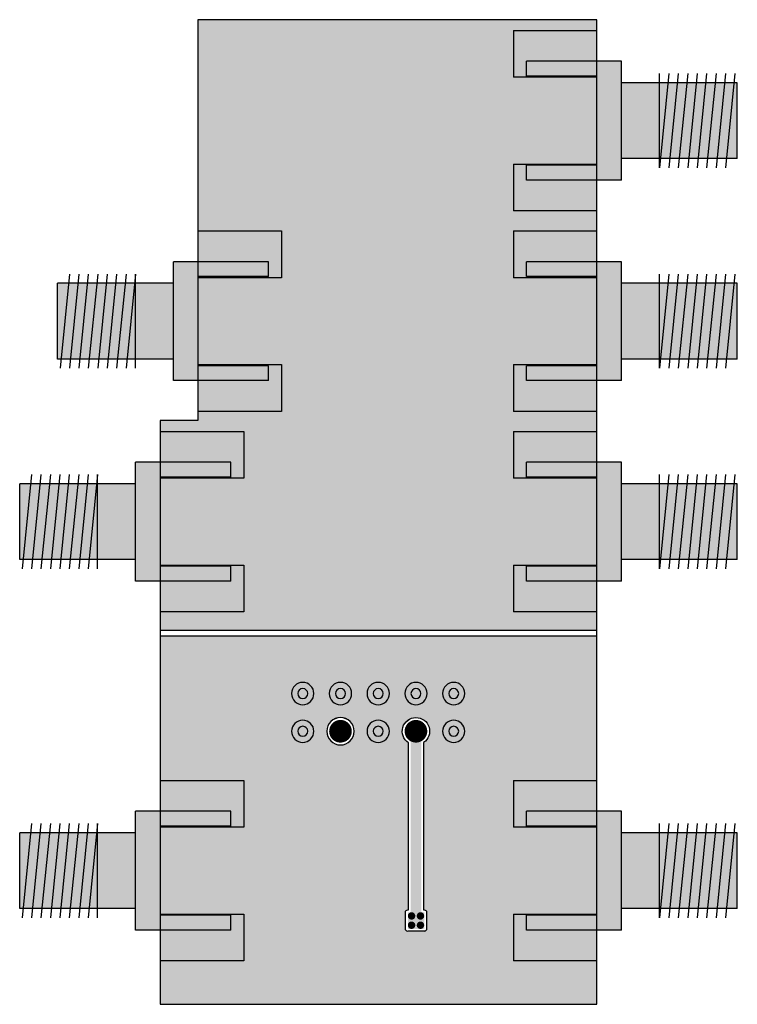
# Model space of a CAD drawing. Extents: x 24 to 230, y 47 to 114.
# Tile 9 of 9: x 181 to 230, y 47 to 114. Entities that reach past the tile are written whole.
import ezdxf

# ---------------------------------------------------------------- set-up
doc = ezdxf.new("R2010")
doc.units = 0
doc.header["$MEASUREMENT"] = 0
doc.layers.get('0').update_dxf_attribs({"linetype": 'CONTINUOUS'})
for name, color, linetype in [('1', 216, 'CONTINUOUS'), ('1_Components', 8, 'CONTINUOUS'), ('1_Copper', 9, 'CONTINUOUS')]:
    doc.layers.add(name, color=color, linetype=linetype)

# ---------------------------------------------------------------- blocks, each defined once
blk = doc.blocks.new('A$C3F0A1F1A')
at = {"layer": '1_Copper'}
h = blk.add_hatch(color=256, dxfattribs=at)
h.dxf.hatch_style = 1
h.paths.add_polyline_path([(-31.547, 73.125), (-58.397, 73.125), (-58.397, 32.025), (-28.997, 32.025), (-28.997, 46.125), (-31.547, 46.125)])
h.paths.add_polyline_path([(-58.397, 31.625), (-58.397, 6.825), (-28.997, 6.825), (-28.997, 31.625)])
h.paths.add_polyline_path([(-45.712, 24.438), (-45.712, 13.185), (-45.672, 13.185, -0.414214), (-45.512, 13.024), (-45.512, 11.903, -0.414214), (-45.672, 11.739), (-46.772, 11.739, -0.414214), (-46.933, 11.899), (-46.933, 13.02, -0.414214), (-46.772, 13.185), (-46.733, 13.185), (-46.733, 24.445, -3.307807)], flags=16)
h.paths.add_polyline_path([(-46.598, 25.21, -1), (-45.836, 25.21, -1)], flags=0)
h.paths.add_polyline_path([(-40.215, 25.209, -1), (-42.059, 25.209, -1)], flags=16)
h.paths.add_polyline_path([(-41.518, 25.21, -1), (-40.756, 25.21, -1)], flags=0)
for p, q in [((-58.397, 73.125), (-31.547, 73.125)), ((-58.397, 32.025), (-58.397, 73.125)), ((-31.547, 73.125), (-31.547, 46.125)), ((-31.547, 46.125), (-28.997, 46.125)), ((-28.997, 46.125), (-28.997, 32.025)), ((-28.997, 32.025), (-58.397, 32.025)), ((-58.397, 31.625), (-28.997, 31.625)), ((-58.397, 6.825), (-58.397, 31.625)), ((-28.997, 31.625), (-28.997, 6.825)), ((-46.733, 24.445), (-46.733, 13.185)), ((-45.712, 13.185), (-45.712, 24.438)), ((-46.933, 13.024), (-46.933, 11.899)), ((-46.733, 13.185), (-46.772, 13.185)), ((-45.672, 13.185), (-45.712, 13.185)), ((-45.512, 11.899), (-45.512, 13.024)), ((-46.772, 11.739), (-45.672, 11.739)), ((-28.997, 6.825), (-58.397, 6.825))]:
    blk.add_line(p, q, dxfattribs=at)
for points, const_width in [([(-46.598, 25.21, 1), (-45.836, 25.21, 1)], 0.762), ([(-41.518, 25.21, 1), (-40.756, 25.21, 1)], 0.762), ([(-46.647, 12.775, 1), (-46.397, 12.775, 1)], 0.25), ([(-46.047, 12.775, 1), (-45.797, 12.775, 1)], 0.25), ([(-46.647, 12.15, 1), (-46.397, 12.15, 1)], 0.25), ([(-46.047, 12.15, 1), (-45.797, 12.15, 1)], 0.25)]:
    blk.add_lwpolyline(points, format="xyb", close=True, dxfattribs=dict(at, const_width=const_width))
blk.add_circle((-41.137, 25.209), 0.922, dxfattribs=at)
for centre, radius, start, end in [((-46.217, 25.209), 0.922, 303.2683, 235.98487), ((-46.77, 13.022), 0.163, 90.67796, 179.32204), ((-45.672, 13.024), 0.161, 359.99919, 90.00081), ((-46.772, 11.899), 0.161, 179.99919, 270.00081), ((-45.674, 11.901), 0.163, 270.67796, 359.32204)]:
    blk.add_arc(centre, radius, start, end, dxfattribs=at)
for points in [[(-45.872, 11.9), (-45.872, 25.21), (-46.572, 11.9), (-46.572, 25.21)], [(-45.672, 11.9), (-45.672, 13.025), (-46.772, 11.9), (-46.772, 13.025)]]:
    blk.add_solid(points, dxfattribs=at)
blk = doc.blocks.new('A$C436C0E48')
at = {"layer": '1'}
for p, q in [((-58.397, 73.125), (-31.547, 73.125)), ((-58.397, 6.824), (-58.397, 73.125)), ((-31.547, 73.125), (-31.547, 46.125)), ((-52.772, 72.4), (-58.397, 72.4)), ((-52.772, 72.4), (-52.772, 69.25)), ((-58.397, 69.25), (-52.772, 69.25)), ((-52.772, 63.4), (-58.397, 63.4)), ((-52.772, 63.4), (-52.772, 60.25)), ((-58.397, 60.25), (-52.772, 60.25)), ((-52.772, 58.9), (-58.397, 58.9)), ((-52.772, 58.9), (-52.772, 55.75)), ((-37.172, 58.9), (-37.172, 55.75)), ((-31.547, 58.9), (-37.172, 58.9)), ((-58.397, 55.75), (-52.772, 55.75)), ((-37.172, 55.75), (-31.547, 55.75)), ((-52.772, 49.9), (-58.397, 49.9)), ((-52.772, 49.9), (-52.772, 46.75)), ((-37.172, 49.9), (-37.172, 46.75)), ((-31.547, 49.9), (-37.172, 49.9)), ((-58.397, 46.75), (-52.772, 46.75)), ((-37.172, 46.75), (-31.547, 46.75)), ((-31.547, 46.125), (-28.997, 46.125)), ((-28.997, 46.125), (-28.997, 6.825)), ((-52.772, 45.4), (-58.397, 45.4)), ((-52.772, 45.4), (-52.772, 42.25)), ((-34.622, 45.4), (-34.622, 42.25)), ((-28.997, 45.4), (-34.622, 45.4)), ((-58.397, 42.25), (-52.772, 42.25)), ((-34.622, 42.25), (-28.997, 42.25)), ((-52.772, 36.4), (-58.397, 36.4)), ((-52.772, 36.4), (-52.772, 33.25)), ((-34.622, 36.4), (-34.622, 33.25)), ((-28.997, 36.4), (-34.622, 36.4)), ((-58.397, 33.25), (-52.772, 33.25)), ((-34.622, 33.25), (-28.997, 33.25)), ((-46.732, 24.445), (-46.732, 13.185)), ((-45.711, 13.185), (-45.711, 24.439)), ((-52.772, 21.9), (-58.397, 21.9)), ((-52.772, 21.9), (-52.772, 18.75)), ((-34.622, 21.9), (-34.622, 18.75)), ((-28.997, 21.9), (-34.622, 21.9)), ((-58.397, 18.75), (-52.772, 18.75)), ((-34.622, 18.75), (-28.997, 18.75)), ((-52.772, 12.9), (-58.397, 12.9)), ((-52.772, 12.9), (-52.772, 9.75)), ((-46.932, 13.025), (-46.932, 11.9)), ((-46.732, 13.185), (-46.772, 13.185)), ((-45.672, 13.185), (-45.711, 13.185)), ((-45.511, 11.9), (-45.511, 13.025)), ((-34.622, 12.9), (-34.622, 9.75)), ((-28.997, 12.9), (-34.622, 12.9)), ((-46.772, 11.739), (-45.672, 11.739)), ((-58.397, 9.75), (-52.772, 9.75)), ((-34.622, 9.75), (-28.997, 9.75))]:
    blk.add_line(p, q, dxfattribs=at)
at = {"layer": '1', "const_width": 0.001}
for points in [[(-58.397, 31.825), (-28.997, 31.825)], [(-58.397, 6.825), (-28.997, 6.825)]]:
    blk.add_lwpolyline(points, dxfattribs=at)
at = {"layer": '1'}
for centre, radius in [((-48.757, 27.75), 0.75), ((-48.757, 27.75), 0.336), ((-46.217, 27.75), 0.75), ((-46.217, 27.75), 0.336), ((-43.677, 27.75), 0.75), ((-43.677, 27.75), 0.336), ((-41.137, 27.75), 0.75), ((-41.137, 27.75), 0.336), ((-38.597, 27.75), 0.75), ((-38.597, 27.75), 0.336), ((-48.757, 25.21), 0.75), ((-43.677, 25.21), 0.75), ((-41.137, 25.21), 0.922), ((-38.597, 25.21), 0.75), ((-48.757, 25.21), 0.336), ((-46.222, 25.21), 0.336), ((-43.677, 25.21), 0.336), ((-41.137, 25.21), 0.336), ((-38.597, 25.21), 0.336)]:
    blk.add_circle(centre, radius, dxfattribs=at)
for centre, radius, start, end in [((-46.217, 25.21), 0.922, 303.2683, 235.98487), ((-46.77, 13.023), 0.163, 90.67796, 179.32204), ((-45.672, 13.025), 0.161, 359.99919, 90.00081), ((-46.772, 11.9), 0.161, 179.99919, 270.00081), ((-45.674, 11.901), 0.163, 270.67796, 359.32204)]:
    blk.add_arc(centre, radius, start, end, dxfattribs=at)
blk = doc.blocks.new('A$C60CA61D9')
for p, q in [((-1.65, 55.5), (-1.65, 63.5)), ((-1.65, 63.5), (4.75, 63.5)), ((4.75, 62.5), (4.75, 63.5)), ((-9.288, 62.675), (-8.653, 56.325)), ((-8.653, 62.675), (-8.018, 56.325)), ((-8.018, 62.675), (-7.383, 56.325)), ((-7.383, 62.675), (-6.748, 56.325)), ((-6.748, 62.675), (-6.113, 56.325)), ((-6.113, 62.675), (-5.478, 56.325)), ((-5.478, 62.675), (-4.843, 56.325)), ((-4.843, 62.675), (-4.208, 56.325)), ((-4.208, 56.325), (-4.208, 62.675)), ((0, 62.5), (4.75, 62.5)), ((-9.45, 62.05), (-1.65, 62.05)), ((-9.45, 56.95), (-9.45, 62.05)), ((-9.45, 56.95), (-1.65, 56.95)), ((0, 56.5), (4.75, 56.5)), ((4.75, 55.5), (4.75, 56.5)), ((-1.65, 55.5), (4.75, 55.5)), ((-1.65, 42), (-1.65, 50)), ((-1.65, 50), (4.75, 50)), ((4.75, 49), (4.75, 50)), ((22.1, 50), (28.5, 50)), ((22.1, 49), (22.1, 50)), ((28.5, 42), (28.5, 50)), ((-9.288, 49.175), (-8.653, 42.825)), ((-8.653, 49.175), (-8.018, 42.825)), ((-8.018, 49.175), (-7.383, 42.825)), ((-7.383, 49.175), (-6.748, 42.825)), ((-6.748, 49.175), (-6.113, 42.825)), ((-6.113, 49.175), (-5.478, 42.825)), ((-5.478, 49.175), (-4.843, 42.825)), ((-4.843, 49.175), (-4.208, 42.825)), ((-4.208, 42.825), (-4.208, 49.175)), ((31.058, 49.175), (31.693, 42.825)), ((31.058, 42.825), (31.058, 49.175)), ((31.693, 49.175), (32.328, 42.825)), ((32.328, 49.175), (32.963, 42.825)), ((32.963, 49.175), (33.598, 42.825)), ((33.598, 49.175), (34.233, 42.825)), ((34.233, 49.175), (34.868, 42.825)), ((34.868, 49.175), (35.503, 42.825)), ((35.503, 49.175), (36.138, 42.825)), ((-9.45, 48.55), (-1.65, 48.55)), ((-9.45, 43.45), (-9.45, 48.55)), ((0, 49), (4.75, 49)), ((22.1, 49), (26.85, 49)), ((28.5, 48.55), (36.3, 48.55)), ((36.3, 43.45), (36.3, 48.55)), ((-9.45, 43.45), (-1.65, 43.45)), ((28.5, 43.45), (36.3, 43.45)), ((0, 43), (4.75, 43)), ((4.75, 42), (4.75, 43)), ((22.1, 43), (26.85, 43)), ((22.1, 42), (22.1, 43)), ((-1.65, 42), (4.75, 42)), ((22.1, 42), (28.5, 42)), ((-1.65, 28.5), (-1.65, 36.5)), ((-1.65, 36.5), (4.75, 36.5)), ((4.75, 35.5), (4.75, 36.5)), ((24.65, 36.5), (31.05, 36.5)), ((24.65, 35.5), (24.65, 36.5)), ((31.05, 28.5), (31.05, 36.5)), ((-9.288, 35.675), (-8.653, 29.325)), ((-8.653, 35.675), (-8.018, 29.325)), ((-8.018, 35.675), (-7.383, 29.325)), ((-7.383, 35.675), (-6.748, 29.325)), ((-6.748, 35.675), (-6.113, 29.325)), ((-6.113, 35.675), (-5.478, 29.325)), ((-5.478, 35.675), (-4.843, 29.325)), ((-4.843, 35.675), (-4.208, 29.325)), ((-4.208, 29.325), (-4.208, 35.675)), ((0, 35.5), (4.75, 35.5)), ((24.65, 35.5), (29.4, 35.5)), ((33.608, 35.675), (34.243, 29.325)), ((33.608, 29.325), (33.608, 35.675)), ((34.243, 35.675), (34.878, 29.325)), ((34.878, 35.675), (35.513, 29.325)), ((35.513, 35.675), (36.148, 29.325)), ((36.148, 35.675), (36.783, 29.325)), ((36.783, 35.675), (37.418, 29.325)), ((37.418, 35.675), (38.053, 29.325)), ((38.053, 35.675), (38.688, 29.325)), ((-9.45, 35.05), (-1.65, 35.05)), ((-9.45, 29.95), (-9.45, 35.05)), ((31.05, 35.05), (38.85, 35.05)), ((38.85, 29.95), (38.85, 35.05)), ((-9.45, 29.95), (-1.65, 29.95)), ((31.05, 29.95), (38.85, 29.95)), ((0, 29.5), (4.75, 29.5)), ((4.75, 28.5), (4.75, 29.5)), ((24.65, 29.5), (29.4, 29.5)), ((24.65, 28.5), (24.65, 29.5)), ((-1.65, 28.5), (4.75, 28.5)), ((24.65, 28.5), (31.05, 28.5)), ((-1.65, 5), (-1.65, 13)), ((-1.65, 13), (4.75, 13)), ((4.75, 12), (4.75, 13)), ((24.65, 13), (31.05, 13)), ((24.65, 12), (24.65, 13)), ((31.05, 5), (31.05, 13)), ((-9.288, 12.175), (-8.653, 5.825)), ((-8.653, 12.175), (-8.018, 5.825)), ((-8.018, 12.175), (-7.383, 5.825)), ((-7.383, 12.175), (-6.748, 5.825)), ((-6.748, 12.175), (-6.113, 5.825)), ((-6.113, 12.175), (-5.478, 5.825)), ((-5.478, 12.175), (-4.843, 5.825)), ((-4.843, 12.175), (-4.208, 5.825)), ((-4.208, 5.825), (-4.208, 12.175)), ((0, 12), (4.75, 12)), ((24.65, 12), (29.4, 12)), ((33.608, 12.175), (34.243, 5.825)), ((33.608, 5.825), (33.608, 12.175)), ((34.243, 12.175), (34.878, 5.825)), ((34.878, 12.175), (35.513, 5.825)), ((35.513, 12.175), (36.148, 5.825)), ((36.148, 12.175), (36.783, 5.825)), ((36.783, 12.175), (37.418, 5.825)), ((37.418, 12.175), (38.053, 5.825)), ((38.053, 12.175), (38.688, 5.825)), ((-9.45, 11.55), (-1.65, 11.55)), ((-9.45, 6.45), (-9.45, 11.55)), ((0, 11.925), (5.625, 11.925)), ((31.05, 11.55), (38.85, 11.55)), ((38.85, 6.45), (38.85, 11.55)), ((-9.45, 6.45), (-1.65, 6.45)), ((0, 6), (4.75, 6)), ((4.75, 5), (4.75, 6)), ((24.65, 6), (29.4, 6)), ((24.65, 5), (24.65, 6)), ((31.05, 6.45), (38.85, 6.45)), ((-1.65, 5), (4.75, 5)), ((24.65, 5), (31.05, 5))]:
    blk.add_line(p, q)
blk = doc.blocks.new('A$C6D590F82')
at = {"layer": '1', "xscale": -1}
blk.add_blockref('A$C60CA61D9', (87.394, 0), dxfattribs=at)

msp = doc.modelspace()

# ---------------------------------------------------------------- hatches: boundary and pattern name
at = {"layer": '1_Components'}
h = msp.add_hatch(color=256, dxfattribs=at)
h.dxf.hatch_style = 1
h.paths.add_polyline_path([(215.59, 111), (220.34, 111), (220.34, 110), (215.59, 110)])
h.paths.add_polyline_path([(220.34, 111), (221.99, 111), (221.99, 103), (220.34, 103)])
h.paths.add_polyline_path([(215.59, 104), (220.34, 104), (220.34, 103), (215.59, 103)])
h.paths.add_polyline_path([(221.99, 109.55), (224.548, 109.55), (224.548, 104.45), (221.99, 104.45)])
h.paths.add_polyline_path([(224.548, 109.55), (225.121, 109.55), (224.611, 104.45), (224.548, 104.45)])
h.paths.add_polyline_path([(225.121, 109.55), (225.756, 109.55), (225.246, 104.45), (224.611, 104.45)])
h.paths.add_polyline_path([(225.756, 109.55), (226.391, 109.55), (225.881, 104.45), (225.246, 104.45)])
h.paths.add_polyline_path([(226.391, 109.55), (227.026, 109.55), (226.516, 104.45), (225.881, 104.45)])
h.paths.add_polyline_path([(227.026, 109.55), (227.661, 109.55), (227.151, 104.45), (226.516, 104.45)])
h.paths.add_polyline_path([(227.661, 109.55), (228.296, 109.55), (227.786, 104.45), (227.151, 104.45)])
h.paths.add_polyline_path([(228.296, 109.55), (228.931, 109.55), (228.421, 104.45), (227.786, 104.45)])
h.paths.add_polyline_path([(228.931, 109.55), (229.566, 109.55), (229.056, 104.45), (228.421, 104.45)])
h.paths.add_polyline_path([(229.566, 109.55), (229.79, 109.55), (229.79, 104.45), (229.056, 104.45)])
h = msp.add_hatch(color=256, dxfattribs=at)
h.dxf.hatch_style = 1
h.paths.add_polyline_path([(193.491, 97.5), (198.24, 97.5), (198.24, 96.5), (193.491, 96.5)])
h.paths.add_polyline_path([(191.84, 97.5), (193.491, 97.5), (193.491, 96.5), (193.491, 89.5), (191.84, 89.5)])
h.paths.add_polyline_path([(193.491, 90.5), (198.24, 90.5), (198.24, 89.5), (193.491, 89.5)])
h.paths.add_polyline_path([(189.282, 96.05), (191.84, 96.05), (191.84, 90.95), (189.282, 90.95)])
h.paths.add_polyline_path([(189.22, 96.05), (189.282, 96.05), (189.282, 90.95), (188.71, 90.95)])
h.paths.add_polyline_path([(188.585, 96.05), (189.22, 96.05), (188.71, 90.95), (188.075, 90.95)])
h.paths.add_polyline_path([(187.95, 96.05), (188.585, 96.05), (188.075, 90.95), (187.44, 90.95)])
h.paths.add_polyline_path([(187.315, 96.05), (187.95, 96.05), (187.44, 90.95), (186.805, 90.95)])
h.paths.add_polyline_path([(186.68, 96.05), (187.315, 96.05), (186.805, 90.95), (186.17, 90.95)])
h.paths.add_polyline_path([(186.045, 96.05), (186.68, 96.05), (186.17, 90.95), (185.535, 90.95)])
h.paths.add_polyline_path([(185.41, 96.05), (186.045, 96.05), (185.535, 90.95), (184.9, 90.95)])
h.paths.add_polyline_path([(184.775, 96.05), (185.41, 96.05), (184.9, 90.95), (184.265, 90.95)])
h.paths.add_polyline_path([(184.04, 96.05), (184.775, 96.05), (184.265, 90.95), (184.04, 90.95)])
h = msp.add_hatch(color=256, dxfattribs=at)
h.dxf.hatch_style = 1
h.paths.add_polyline_path([(215.59, 97.5), (220.34, 97.5), (220.34, 96.5), (215.59, 96.5)])
h.paths.add_polyline_path([(220.34, 97.5), (221.99, 97.5), (221.99, 89.5), (220.34, 89.5)])
h.paths.add_polyline_path([(215.59, 90.5), (220.34, 90.5), (220.34, 89.5), (215.59, 89.5)])
h.paths.add_polyline_path([(221.99, 96.05), (224.548, 96.05), (224.548, 90.95), (221.99, 90.95)])
h.paths.add_polyline_path([(224.548, 96.05), (225.121, 96.05), (224.611, 90.95), (224.548, 90.95)])
h.paths.add_polyline_path([(225.121, 96.05), (225.756, 96.05), (225.246, 90.95), (224.611, 90.95)])
h.paths.add_polyline_path([(225.756, 96.05), (226.391, 96.05), (225.881, 90.95), (225.246, 90.95)])
h.paths.add_polyline_path([(226.391, 96.05), (227.026, 96.05), (226.516, 90.95), (225.881, 90.95)])
h.paths.add_polyline_path([(227.026, 96.05), (227.661, 96.05), (227.151, 90.95), (226.516, 90.95)])
h.paths.add_polyline_path([(227.661, 96.05), (228.296, 96.05), (227.786, 90.95), (227.151, 90.95)])
h.paths.add_polyline_path([(228.296, 96.05), (228.931, 96.05), (228.421, 90.95), (227.786, 90.95)])
h.paths.add_polyline_path([(228.931, 96.05), (229.566, 96.05), (229.056, 90.95), (228.421, 90.95)])
h.paths.add_polyline_path([(229.566, 96.05), (229.79, 96.05), (229.79, 90.95), (229.056, 90.95)])
h = msp.add_hatch(color=256, dxfattribs=at)
h.dxf.hatch_style = 1
h.paths.add_polyline_path([(190.941, 84), (195.69, 84), (195.69, 83), (190.941, 83)])
h.paths.add_polyline_path([(189.29, 84), (190.941, 84), (190.941, 83), (190.941, 76), (189.29, 76)])
h.paths.add_polyline_path([(190.941, 77), (195.69, 77), (195.69, 76), (190.941, 76)])
h.paths.add_polyline_path([(186.732, 82.55), (189.29, 82.55), (189.29, 77.45), (186.732, 77.45)])
h.paths.add_polyline_path([(186.67, 82.55), (186.732, 82.55), (186.732, 77.45), (186.16, 77.45)])
h.paths.add_polyline_path([(186.035, 82.55), (186.67, 82.55), (186.16, 77.45), (185.525, 77.45)])
h.paths.add_polyline_path([(185.4, 82.55), (186.035, 82.55), (185.525, 77.45), (184.89, 77.45)])
h.paths.add_polyline_path([(184.765, 82.55), (185.4, 82.55), (184.89, 77.45), (184.255, 77.45)])
h.paths.add_polyline_path([(184.13, 82.55), (184.765, 82.55), (184.255, 77.45), (183.62, 77.45)])
h.paths.add_polyline_path([(183.495, 82.55), (184.13, 82.55), (183.62, 77.45), (182.985, 77.45)])
h.paths.add_polyline_path([(182.86, 82.55), (183.495, 82.55), (182.985, 77.45), (182.35, 77.45)])
h.paths.add_polyline_path([(182.225, 82.55), (182.86, 82.55), (182.35, 77.45), (181.715, 77.45)])
h.paths.add_polyline_path([(181.49, 82.55), (182.225, 82.55), (181.715, 77.45), (181.49, 77.45)])
h = msp.add_hatch(color=256, dxfattribs=at)
h.dxf.hatch_style = 1
h.paths.add_polyline_path([(215.59, 84), (220.34, 84), (220.34, 83), (215.59, 83)])
h.paths.add_polyline_path([(220.34, 84), (221.99, 84), (221.99, 76), (220.34, 76)])
h.paths.add_polyline_path([(215.59, 77), (220.34, 77), (220.34, 76), (215.59, 76)])
h.paths.add_polyline_path([(221.99, 82.55), (224.548, 82.55), (224.548, 77.45), (221.99, 77.45)])
h.paths.add_polyline_path([(224.548, 82.55), (225.121, 82.55), (224.611, 77.45), (224.548, 77.45)])
h.paths.add_polyline_path([(225.121, 82.55), (225.756, 82.55), (225.246, 77.45), (224.611, 77.45)])
h.paths.add_polyline_path([(225.756, 82.55), (226.391, 82.55), (225.881, 77.45), (225.246, 77.45)])
h.paths.add_polyline_path([(226.391, 82.55), (227.026, 82.55), (226.516, 77.45), (225.881, 77.45)])
h.paths.add_polyline_path([(227.026, 82.55), (227.661, 82.55), (227.151, 77.45), (226.516, 77.45)])
h.paths.add_polyline_path([(227.661, 82.55), (228.296, 82.55), (227.786, 77.45), (227.151, 77.45)])
h.paths.add_polyline_path([(228.296, 82.55), (228.931, 82.55), (228.421, 77.45), (227.786, 77.45)])
h.paths.add_polyline_path([(228.931, 82.55), (229.566, 82.55), (229.056, 77.45), (228.421, 77.45)])
h.paths.add_polyline_path([(229.566, 82.55), (229.79, 82.55), (229.79, 77.45), (229.056, 77.45)])
h = msp.add_hatch(color=256, dxfattribs=at)
h.dxf.hatch_style = 1
h.paths.add_polyline_path([(200.877, 65.885, 1), (200.204, 65.885, 1)])
h.paths.add_polyline_path([(203.417, 65.885, 1), (202.744, 65.885, 1)])
h.paths.add_polyline_path([(205.957, 65.885, 1), (205.284, 65.885, 1)])
h.paths.add_polyline_path([(208.502, 65.885, 1), (207.829, 65.885, 1)])
h.paths.add_polyline_path([(211.037, 65.885, 1), (210.364, 65.885, 1)])
h.paths.add_polyline_path([(211.037, 68.425, 1), (210.364, 68.425, 1)])
h.paths.add_polyline_path([(207.824, 68.425, 1), (208.497, 68.425, 1)])
h.paths.add_polyline_path([(205.284, 68.425, 1), (205.957, 68.425, 1)])
h.paths.add_polyline_path([(203.417, 68.425, 1), (202.744, 68.425, 1)])
h.paths.add_polyline_path([(200.877, 68.425, 1), (200.204, 68.425, 1)])
h = msp.add_hatch(color=256, dxfattribs=at)
h.dxf.hatch_style = 1
h.paths.add_polyline_path([(190.941, 60.5), (195.69, 60.5), (195.69, 59.5), (190.941, 59.5)])
h.paths.add_polyline_path([(189.29, 60.5), (190.941, 60.5), (190.941, 59.5), (190.941, 52.5), (189.29, 52.5)])
h.paths.add_polyline_path([(190.941, 53.5), (195.69, 53.5), (195.69, 52.5), (190.941, 52.5)])
h.paths.add_polyline_path([(186.732, 59.05), (189.29, 59.05), (189.29, 53.95), (186.732, 53.95)])
h.paths.add_polyline_path([(186.67, 59.05), (186.732, 59.05), (186.732, 53.95), (186.16, 53.95)])
h.paths.add_polyline_path([(186.035, 59.05), (186.67, 59.05), (186.16, 53.95), (185.525, 53.95)])
h.paths.add_polyline_path([(185.4, 59.05), (186.035, 59.05), (185.525, 53.95), (184.89, 53.95)])
h.paths.add_polyline_path([(184.765, 59.05), (185.4, 59.05), (184.89, 53.95), (184.255, 53.95)])
h.paths.add_polyline_path([(184.13, 59.05), (184.765, 59.05), (184.255, 53.95), (183.62, 53.95)])
h.paths.add_polyline_path([(183.495, 59.05), (184.13, 59.05), (183.62, 53.95), (182.985, 53.95)])
h.paths.add_polyline_path([(182.86, 59.05), (183.495, 59.05), (182.985, 53.95), (182.35, 53.95)])
h.paths.add_polyline_path([(182.225, 59.05), (182.86, 59.05), (182.35, 53.95), (181.715, 53.95)])
h.paths.add_polyline_path([(181.49, 59.05), (182.225, 59.05), (181.715, 53.95), (181.49, 53.95)])
h = msp.add_hatch(color=256, dxfattribs=at)
h.dxf.hatch_style = 1
h.paths.add_polyline_path([(215.59, 60.5), (220.34, 60.5), (220.34, 59.5), (215.59, 59.5)])
h.paths.add_polyline_path([(220.34, 60.5), (221.99, 60.5), (221.99, 52.5), (220.34, 52.5)])
h.paths.add_polyline_path([(215.59, 53.5), (220.34, 53.5), (220.34, 52.5), (215.59, 52.5)])
h.paths.add_polyline_path([(221.99, 59.05), (224.548, 59.05), (224.548, 53.95), (221.99, 53.95)])
h.paths.add_polyline_path([(224.548, 59.05), (225.121, 59.05), (224.611, 53.95), (224.548, 53.95)])
h.paths.add_polyline_path([(225.121, 59.05), (225.756, 59.05), (225.246, 53.95), (224.611, 53.95)])
h.paths.add_polyline_path([(225.756, 59.05), (226.391, 59.05), (225.881, 53.95), (225.246, 53.95)])
h.paths.add_polyline_path([(226.391, 59.05), (227.026, 59.05), (226.516, 53.95), (225.881, 53.95)])
h.paths.add_polyline_path([(227.026, 59.05), (227.661, 59.05), (227.151, 53.95), (226.516, 53.95)])
h.paths.add_polyline_path([(227.661, 59.05), (228.296, 59.05), (227.786, 53.95), (227.151, 53.95)])
h.paths.add_polyline_path([(228.296, 59.05), (228.931, 59.05), (228.421, 53.95), (227.786, 53.95)])
h.paths.add_polyline_path([(228.931, 59.05), (229.566, 59.05), (229.056, 53.95), (228.421, 53.95)])
h.paths.add_polyline_path([(229.566, 59.05), (229.79, 59.05), (229.79, 53.95), (229.056, 53.95)])

# ---------------------------------------------------------------- block references
at = {"layer": '1', "xscale": -1}
for name in ['A$C3F0A1F1A', 'A$C436C0E48']:
    msp.add_blockref(name, (161.944, 40.675), dxfattribs=at)
at = {"layer": '1'}
msp.add_blockref('A$C6D590F82', (132.947, 47.5), dxfattribs=at)

doc.saveas('drawing.dxf')
